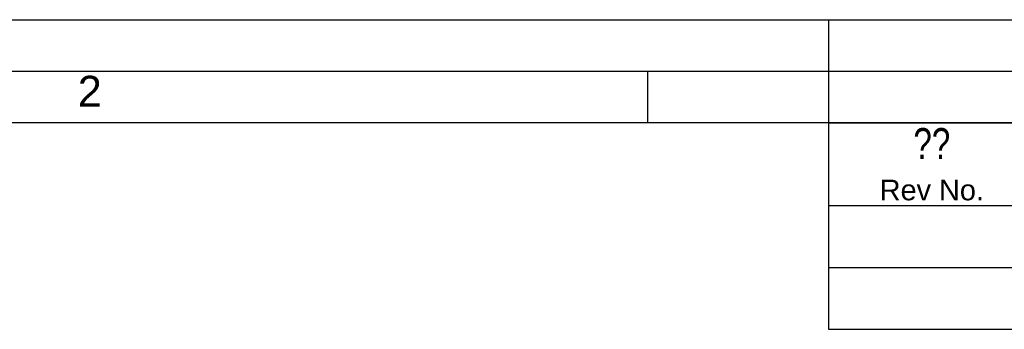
# Model space of a CAD drawing. Header units: millimetres. Extents: x 0 to 420, y 0 to 297.
# Tile 34 of 63: x 157 to 252, y 267 to 297. Entities that reach past the tile are written whole.
import ezdxf

# ---------------------------------------------------------------- set-up
doc = ezdxf.new("R2010")
doc.units = ezdxf.units.MM
doc.header["$LTSCALE"] = 23.1
doc.layers.get('0').update_dxf_attribs({"linetype": 'CONTINUOUS'})
doc.layers.add('DETAIL', color=7, linetype='CONTINUOUS')
doc.styles.add('TEXTSTYLE_2', font='arial.ttf')
doc.styles.add('TEXTSTYLE_5', font='txt', dxfattribs={"width": 0.8})

msp = doc.modelspace()

# ---------------------------------------------------------------- linework, layer by layer
at = {"color": 2, "linetype": 'CONTINUOUS'}
for p, q in [((0, 297), (420, 297)), ((235, 297), (235, 287)), ((20, 292), (415, 292)), ((217.5, 287), (217.5, 292)), ((235.00001, 286.99996), (410.00001, 286.99996)), ((235.00001, 286.99996), (235.00001, 266.99996)), ((235.00001, 278.99996), (410.00001, 278.99996)), ((235.00001, 272.99996), (410.00001, 272.99996)), ((235.00001, 266.99996), (410.00001, 266.99996))]:
    msp.add_line(p, q, dxfattribs=at)
at = {"color": 7, "linetype": 'CONTINUOUS'}
msp.add_line((410, 287), (25, 287), dxfattribs=at)

# ---------------------------------------------------------------- texts
at = {"color": 2, "linetype": 'CONTINUOUS', "insert": (162.25598, 291.56194), "char_height": 3, "width": 2.330855, "attachment_point": 1, "line_spacing_factor": 0.9, "style": 'TEXTSTYLE_2'}
msp.add_mtext('2', dxfattribs=at)
at = {"layer": 'DETAIL', "color": 2, "linetype": 'CONTINUOUS', "attachment_point": 2, "line_spacing_factor": 0.9}
for s, insert, char_height, width, style in [('??', (245.00001, 286.49996), 3, 4.8, 'TEXTSTYLE_5'), ('Rev No.', (245.00001, 281.49996), 2, 10.0817844, 'TEXTSTYLE_2')]:
    msp.add_mtext(s, dxfattribs=dict(at, insert=insert, char_height=char_height, width=width, style=style))

doc.saveas('drawing.dxf')
